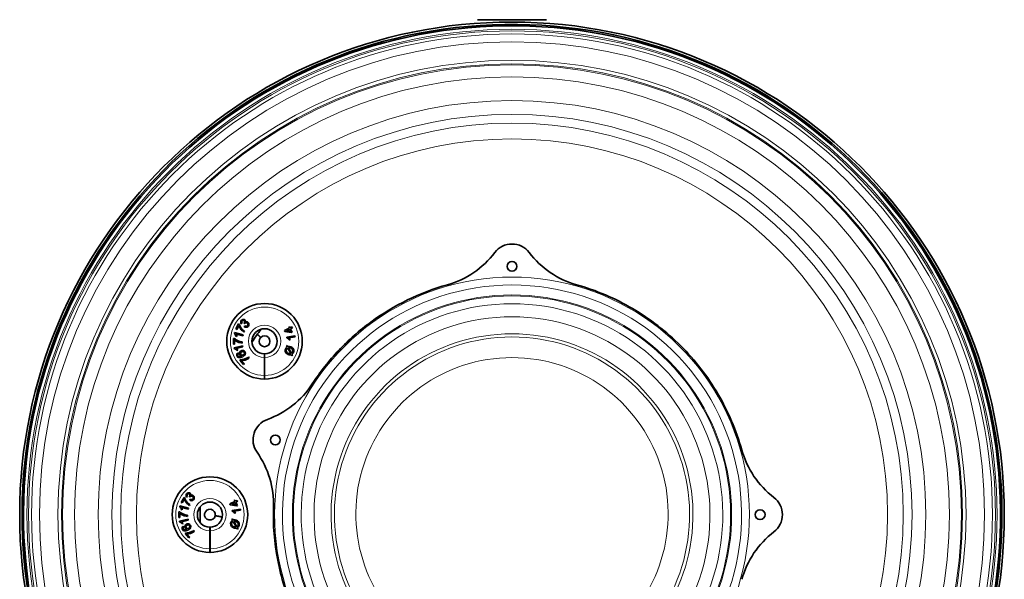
# Model space of a CAD drawing. Header units: millimetres. Extents: x -1172 to 2352, y -1301 to 2547.
# Tile 4 of 6: x -69 to 479, y 2233 to 2544. Entities that reach past the tile are written whole.
import ezdxf

# ---------------------------------------------------------------- set-up
doc = ezdxf.new("R2010")
doc.units = ezdxf.units.MM
for name, color, linetype in [('300029367', 7, 'Continuous'), ('7617173', 7, 'Continuous'), ('7624146', 7, 'Continuous'), ('7643266', 7, 'Continuous'), ('7649758', 7, 'Continuous'), ('7649920', 7, 'Continuous'), ('7678200', 7, 'Continuous'), ('FactualArea', 7, 'Continuous')]:
    doc.layers.add(name, color=color, linetype=linetype)

# ---------------------------------------------------------------- blocks, each defined once
blk = doc.blocks.new('SE2')
at = {"layer": '300029367', "color": 2, "linetype": 'Continuous', "lineweight": 35}
for p, q in [((224.4, 2543.87), (185.9, 2543.87)), ((185.9, 2543.87), (185.9, 2543.77)), ((224.4, 2543.77), (185.9, 2543.77)), ((224.4, 2543.87), (224.4, 2543.77))]:
    blk.add_line(p, q, dxfattribs=at)
at = {"layer": '7617173', "color": 2, "linetype": 'Continuous', "lineweight": 35}
for p, q in [((51.55, 2371.99), (53.12, 2374.75)), ((52.05, 2371.7), (51.55, 2371.99)), ((53.24, 2373.8), (52.05, 2371.7)), ((53.12, 2374.75), (53.53, 2374.52)), ((55.09, 2375.25), (54.6, 2374.89)), ((56.35, 2374.79), (56.01, 2375.21)), ((56.27, 2373.23), (56.63, 2373.71)), ((78.59, 2371.08), (81.3, 2372.37)), ((81.54, 2371.86), (79.66, 2370.96)), ((81.03, 2372.94), (81.5, 2373.17)), ((81.3, 2372.37), (81.03, 2372.94)), ((81.5, 2373.17), (81.77, 2372.6)), ((82.17, 2370.55), (81.54, 2371.86)), ((81.77, 2372.6), (82.77, 2373.08)), ((83.02, 2372.56), (82.02, 2372.09)), ((82.02, 2372.09), (82.88, 2370.27)), ((82.77, 2373.08), (83.02, 2372.56)), ((50.22, 2363.53), (50.28, 2366.71)), ((50.28, 2366.71), (50.74, 2366.7)), ((50.76, 2369.64), (50.87, 2370.02)), ((50.84, 2365.93), (50.79, 2363.52)), ((50.87, 2370.02), (55.61, 2368.72)), ((52.14, 2367.79), (51.58, 2367.95)), ((55.45, 2368.14), (51.76, 2369.15)), ((55.61, 2368.72), (55.45, 2368.14)), ((56.41, 2370.75), (56.1, 2370.21)), ((78.79, 2370.65), (78.59, 2371.08)), ((82.41, 2370.04), (78.79, 2370.65)), ((79.66, 2370.96), (82.17, 2370.55)), ((79.86, 2367.41), (84.45, 2368.12)), ((79.91, 2367.05), (79.86, 2367.41)), ((84.54, 2367.56), (80.96, 2367.01)), ((81.81, 2365.98), (81.27, 2365.9)), ((82.88, 2370.27), (82.41, 2370.04)), ((84.45, 2368.12), (84.54, 2367.56)), ((50.79, 2363.52), (50.22, 2363.53)), ((50.55, 2361.48), (55.34, 2362.6)), ((50.64, 2361.1), (50.55, 2361.48)), ((55.48, 2362.02), (51.75, 2361.15)), ((55.08, 2364.76), (55.07, 2364.13)), ((55.34, 2362.6), (55.48, 2362.02)), ((79.76, 2362.61), (80.11, 2362.81)), ((80.14, 2361.91), (79.76, 2362.61)), ((80.11, 2362.81), (80.52, 2362.08)), ((82.11, 2358.29), (80.42, 2361.4)), ((80.81, 2361.54), (82.5, 2358.44)), ((52.73, 2360.14), (52.16, 2360)), ((52.66, 2358.75), (52.97, 2358.24)), ((53.78, 2354.59), (54.13, 2354.9)), ((58.63, 2356.41), (59.04, 2355.94)), ((67.48, 2358.13), (67.48, 2356.13)), ((67.48, 2356.13), (67.48, 2346.13)), ((67.58, 2356.13), (67.58, 2358.13)), ((67.58, 2346.13), (67.58, 2356.13)), ((82.8, 2357.03), (82.4, 2357.77)), ((82.77, 2357.94), (83.16, 2357.24)), ((83.16, 2357.24), (82.8, 2357.03)), ((55.89, 2352.21), (53.78, 2354.59)), ((54.72, 2354.39), (56.32, 2352.6)), ((56.32, 2352.6), (55.89, 2352.21)), ((67.48, 2346.13), (67.48, 2344.13)), ((67.58, 2344.13), (67.58, 2346.13)), ((21.17, 2275.62), (22.74, 2278.39)), ((22.74, 2278.39), (23.15, 2278.16)), ((24.7, 2278.89), (24.21, 2278.53)), ((25.97, 2278.43), (25.63, 2278.85)), ((20.38, 2273.28), (20.48, 2273.66)), ((20.48, 2273.66), (25.23, 2272.36)), ((21.67, 2275.34), (21.17, 2275.62)), ((25.07, 2271.78), (21.38, 2272.79)), ((22.86, 2277.44), (21.67, 2275.34)), ((26.03, 2274.39), (25.72, 2273.84)), ((25.89, 2276.87), (26.24, 2277.35)), ((48.2, 2274.72), (50.92, 2276.01)), ((48.41, 2274.29), (48.2, 2274.72)), ((52.03, 2273.68), (48.41, 2274.29)), ((51.16, 2275.5), (49.28, 2274.6)), ((49.28, 2274.6), (51.79, 2274.19)), ((50.64, 2276.58), (51.12, 2276.81)), ((50.92, 2276.01), (50.64, 2276.58)), ((51.12, 2276.81), (51.39, 2276.24)), ((51.79, 2274.19), (51.16, 2275.5)), ((51.39, 2276.24), (52.39, 2276.72)), ((52.64, 2276.2), (51.63, 2275.72)), ((51.63, 2275.72), (52.5, 2273.91)), ((52.5, 2273.91), (52.03, 2273.68)), ((52.39, 2276.72), (52.64, 2276.2)), ((19.84, 2267.17), (19.89, 2270.35)), ((20.41, 2267.16), (19.84, 2267.17)), ((19.89, 2270.35), (20.36, 2270.34)), ((20.45, 2269.57), (20.41, 2267.16)), ((21.76, 2271.43), (21.2, 2271.59)), ((24.7, 2268.4), (24.68, 2267.77)), ((25.23, 2272.36), (25.07, 2271.78)), ((49.47, 2271.05), (54.07, 2271.76)), ((49.53, 2270.69), (49.47, 2271.05)), ((54.16, 2271.2), (50.58, 2270.65)), ((51.43, 2269.62), (50.88, 2269.54)), ((54.07, 2271.76), (54.16, 2271.2)), ((20.17, 2265.12), (24.96, 2266.24)), ((20.26, 2264.74), (20.17, 2265.12)), ((25.1, 2265.66), (21.37, 2264.79)), ((22.35, 2263.77), (21.78, 2263.64)), ((22.27, 2262.39), (22.59, 2261.88)), ((24.96, 2266.24), (25.1, 2265.66)), ((37.1, 2261.77), (37.1, 2259.77)), ((37.2, 2259.77), (37.2, 2261.77)), ((49.38, 2266.24), (49.73, 2266.45)), ((49.76, 2265.54), (49.38, 2266.24)), ((49.73, 2266.45), (50.14, 2265.72)), ((51.73, 2261.93), (50.03, 2265.04)), ((50.43, 2265.18), (52.12, 2262.07)), ((23.4, 2258.23), (23.74, 2258.54)), ((25.51, 2255.85), (23.4, 2258.23)), ((24.34, 2258.03), (25.94, 2256.24)), ((25.94, 2256.24), (25.51, 2255.85)), ((28.25, 2260.05), (28.66, 2259.58)), ((37.1, 2259.77), (37.1, 2249.77)), ((37.2, 2249.77), (37.2, 2259.77)), ((52.42, 2260.67), (52.01, 2261.41)), ((52.39, 2261.58), (52.77, 2260.87)), ((52.77, 2260.87), (52.42, 2260.67)), ((37.1, 2249.77), (37.1, 2247.77)), ((37.2, 2247.77), (37.2, 2249.77))]:
    blk.add_line(p, q, dxfattribs=at)
for centre, radius, start, end in [((67.53, 2365.13), 21, 270.1364, 269.8636), ((67.53, 2365.13), 7, 270.4093, 269.5907), ((37.15, 2268.77), 21, 270.1364, 269.8636), ((37.15, 2268.77), 7, 270.4093, 269.5907)]:
    blk.add_arc(centre, radius, start, end, dxfattribs=at)
at = {"layer": '7617173', "color": 7, "linetype": 'Continuous', "lineweight": 18}
for centre, radius, start, end in [((67.53, 2365.13), 19, 270.1508, 269.8492), ((67.53, 2365.13), 9, 270.3183, 269.6817), ((37.15, 2268.77), 19, 270.1508, 269.8492), ((37.15, 2268.77), 9, 270.3183, 269.6817)]:
    blk.add_arc(centre, radius, start, end, dxfattribs=at)
at = {"layer": '7617173', "color": 2, "linetype": 'Continuous', "lineweight": 35}
for points, knots in [([(54.6, 2374.89), (54.36, 2375.22), (54.25, 2375.56), (54.29, 2376.25), (54.44, 2376.56), (54.89, 2377.04), (55.11, 2377.17), (55.34, 2377.26), (55.59, 2377.34), (55.82, 2377.36), (56.04, 2377.31), (56.27, 2377.26), (56.46, 2377.16), (56.78, 2376.85), (56.88, 2376.68), (56.92, 2376.48), (56.97, 2376.28), (56.95, 2376.06), (56.88, 2375.83)], [0, 0, 0, 0, 0.194941, 0.194941, 0.389882, 0.389882, 0.523091, 0.523091, 0.523091, 0.651204, 0.651204, 0.651204, 0.769671, 0.769671, 0.88127, 0.88127, 0.88127, 1, 1, 1, 1]), ([(56.01, 2375.21), (56.05, 2375.23), (56.07, 2375.26), (56.26, 2375.46), (56.38, 2375.67), (56.42, 2375.91), (56.46, 2376.15), (56.39, 2376.37), (56.03, 2376.71), (55.84, 2376.79), (55.63, 2376.78), (55.42, 2376.77), (55.24, 2376.68), (54.91, 2376.34), (54.82, 2376.14), (54.82, 2375.71), (54.91, 2375.49), (55.09, 2375.25)], [0, 0, 0, 0, 0.01838, 0.01838, 0.197588, 0.197588, 0.197588, 0.376621, 0.376621, 0.516099, 0.516099, 0.516099, 0.678886, 0.678886, 0.839443, 0.839443, 1, 1, 1, 1]), ([(56.1, 2370.21), (55.77, 2370.4), (55.41, 2370.7), (55, 2371.09), (54.6, 2371.49), (54.24, 2371.93), (53.93, 2372.41), (53.62, 2372.9), (53.39, 2373.36), (53.24, 2373.8)], [0, 0, 0, 0, 0.303743, 0.303743, 0.303743, 0.668082, 0.668082, 0.668082, 1, 1, 1, 1]), ([(53.53, 2374.52), (53.66, 2374.09), (53.9, 2373.6), (54.22, 2373.07), (54.55, 2372.53), (54.93, 2372.04), (55.35, 2371.61), (55.65, 2371.31), (56, 2371.02), (56.41, 2370.75)], [0, 0, 0, 0, 0.334987, 0.334987, 0.334987, 0.717146, 0.717146, 0.717146, 1, 1, 1, 1]), ([(56.88, 2375.83), (57.12, 2375.99), (57.38, 2376.05), (57.64, 2376.03), (57.91, 2376), (58.15, 2375.88), (58.69, 2375.36), (58.84, 2375), (58.84, 2374.57), (58.84, 2374.14), (58.67, 2373.75), (58.04, 2373.09), (57.7, 2372.92), (57.32, 2372.9), (56.94, 2372.87), (56.59, 2372.97), (56.27, 2373.23)], [0, 0, 0, 0, 0.12532, 0.12532, 0.12532, 0.259962, 0.259962, 0.443694, 0.443694, 0.443694, 0.644608, 0.644608, 0.82502, 0.82502, 0.82502, 1, 1, 1, 1]), ([(56.63, 2373.71), (56.92, 2373.53), (57.18, 2373.45), (57.4, 2373.46), (57.62, 2373.48), (57.82, 2373.57), (57.98, 2373.75), (58.18, 2373.96), (58.28, 2374.2), (58.27, 2374.48), (58.27, 2374.75), (58.16, 2374.99), (57.75, 2375.38), (57.53, 2375.47), (57.27, 2375.46), (57.02, 2375.46), (56.79, 2375.35), (56.52, 2375.07), (56.44, 2374.95), (56.35, 2374.79)], [0, 0, 0, 0, 0.163476, 0.163476, 0.163476, 0.295956, 0.295956, 0.295956, 0.454244, 0.454244, 0.454244, 0.611386, 0.611386, 0.763171, 0.763171, 0.763171, 0.931496, 0.931496, 1, 1, 1, 1]), ([(50.74, 2366.7), (51.07, 2366.39), (51.51, 2366.07), (52.05, 2365.75), (52.6, 2365.44), (53.16, 2365.19), (53.74, 2365.01), (54.14, 2364.88), (54.59, 2364.8), (55.08, 2364.76)], [0, 0, 0, 0, 0.334677, 0.334677, 0.334677, 0.717082, 0.717082, 0.717082, 1, 1, 1, 1]), ([(51.58, 2367.95), (51.52, 2368.31), (51.41, 2368.65), (51.11, 2369.25), (50.94, 2369.48), (50.76, 2369.64)], [0, 0, 0, 0, 0.5, 0.5, 1, 1, 1, 1]), ([(55.07, 2364.13), (54.68, 2364.15), (54.22, 2364.23), (53.67, 2364.39), (53.13, 2364.54), (52.61, 2364.76), (52.1, 2365.04), (51.6, 2365.32), (51.18, 2365.62), (50.84, 2365.93)], [0, 0, 0, 0, 0.303675, 0.303675, 0.303675, 0.668068, 0.668068, 0.668068, 1, 1, 1, 1]), ([(51.76, 2369.15), (51.85, 2368.98), (51.94, 2368.75), (52.01, 2368.49), (52.08, 2368.22), (52.12, 2367.99), (52.14, 2367.79)], [0, 0, 0, 0, 0.499429, 0.499429, 0.499429, 1, 1, 1, 1]), ([(81.27, 2365.9), (81.07, 2366.19), (80.85, 2366.44), (80.6, 2366.64), (80.36, 2366.85), (80.12, 2366.98), (79.91, 2367.05)], [0, 0, 0, 0, 0.554038, 0.554038, 0.554038, 1, 1, 1, 1]), ([(80.96, 2367.01), (81.11, 2366.89), (81.27, 2366.73), (81.43, 2366.53), (81.59, 2366.33), (81.72, 2366.15), (81.81, 2365.98)], [0, 0, 0, 0, 0.49941, 0.49941, 0.49941, 1, 1, 1, 1]), ([(52.16, 2360), (51.93, 2360.29), (51.68, 2360.54), (51.4, 2360.73), (51.13, 2360.93), (50.87, 2361.05), (50.64, 2361.1)], [0, 0, 0, 0, 0.554038, 0.554038, 0.554038, 1, 1, 1, 1]), ([(51.75, 2361.15), (51.92, 2361.03), (52.1, 2360.88), (52.28, 2360.68), (52.47, 2360.48), (52.62, 2360.3), (52.73, 2360.14)], [0, 0, 0, 0, 0.501437, 0.501437, 0.501437, 1, 1, 1, 1]), ([(82.4, 2357.77), (82.03, 2357.68), (81.73, 2357.64), (81.5, 2357.65), (81.27, 2357.65), (81.01, 2357.71), (80.26, 2357.98), (79.89, 2358.21), (79.61, 2358.51), (79.32, 2358.82), (79.14, 2359.16), (79.01, 2359.94), (79.05, 2360.33), (79.29, 2360.99), (79.41, 2361.21), (79.55, 2361.39), (79.69, 2361.57), (79.89, 2361.74), (80.14, 2361.91)], [0, 0, 0, 0, 0.130246, 0.130246, 0.130246, 0.252546, 0.252546, 0.435996, 0.435996, 0.435996, 0.60422, 0.60422, 0.772443, 0.772443, 0.886241, 0.886241, 0.886241, 1, 1, 1, 1]), ([(80.42, 2361.4), (80.21, 2361.27), (80.05, 2361.14), (79.94, 2361.02), (79.84, 2360.9), (79.75, 2360.74), (79.53, 2360.12), (79.55, 2359.7), (79.75, 2359.31), (79.94, 2358.92), (80.33, 2358.62), (81.15, 2358.33), (81.36, 2358.28), (81.55, 2358.26), (81.7, 2358.25), (81.88, 2358.25), (82.11, 2358.29)], [0, 0, 0, 0, 0.118433, 0.118433, 0.118433, 0.224767, 0.224767, 0.470154, 0.470154, 0.470154, 0.770784, 0.770784, 0.890438, 0.890438, 0.890438, 1, 1, 1, 1]), ([(80.52, 2362.08), (80.84, 2362.16), (81.1, 2362.2), (81.31, 2362.19), (81.59, 2362.17), (81.88, 2362.12), (82.64, 2361.85), (83.01, 2361.62), (83.29, 2361.31), (83.58, 2361.01), (83.75, 2360.66), (83.81, 2360.27), (83.88, 2359.87), (83.84, 2359.5), (83.61, 2358.85), (83.49, 2358.62), (83.33, 2358.42), (83.21, 2358.27), (83.02, 2358.11), (82.77, 2357.94)], [0, 0, 0, 0, 0.11617, 0.11617, 0.11617, 0.247169, 0.247169, 0.437487, 0.437487, 0.437487, 0.608947, 0.608947, 0.608947, 0.771585, 0.771585, 0.893243, 0.893243, 0.893243, 1, 1, 1, 1]), ([(82.5, 2358.44), (82.68, 2358.54), (82.82, 2358.66), (82.92, 2358.77), (83.04, 2358.92), (83.14, 2359.09), (83.37, 2359.72), (83.34, 2360.13), (82.93, 2360.91), (82.55, 2361.21), (81.58, 2361.55), (81.19, 2361.6), (80.81, 2361.54)], [0, 0, 0, 0, 0.105202, 0.105202, 0.105202, 0.232667, 0.232667, 0.511964, 0.511964, 0.791262, 0.791262, 1, 1, 1, 1]), ([(54.88, 2357.01), (54.62, 2357.03), (54.39, 2357.12), (54.2, 2357.25), (54, 2357.39), (53.86, 2357.56), (53.56, 2358.13), (53.54, 2358.5), (53.67, 2358.89), (53.8, 2359.27), (54.07, 2359.57), (54.76, 2359.93), (55.05, 2360.01), (55.34, 2360.01), (55.64, 2360.01), (55.9, 2359.94), (56.36, 2359.66), (56.55, 2359.46), (56.91, 2358.75), (56.94, 2358.3), (56.58, 2357.39), (56.11, 2356.97), (54.52, 2356.15), (53.83, 2355.99), (53.29, 2356.1), (52.81, 2356.2), (52.46, 2356.48), (52.04, 2357.29), (51.99, 2357.62), (52.14, 2358.26), (52.34, 2358.53), (52.66, 2358.75)], [0, 0, 0, 0, 0.047895, 0.047895, 0.047895, 0.09189, 0.09189, 0.168108, 0.168108, 0.168108, 0.252276, 0.252276, 0.307604, 0.307604, 0.307604, 0.37167, 0.37167, 0.435735, 0.435735, 0.544154, 0.544154, 0.652572, 0.652572, 0.773968, 0.773968, 0.773968, 0.864494, 0.864494, 0.932247, 0.932247, 1, 1, 1, 1]), ([(52.97, 2358.24), (52.79, 2358.08), (52.67, 2357.94), (52.62, 2357.8), (52.54, 2357.57), (52.56, 2357.35), (52.76, 2356.97), (52.89, 2356.84), (53.05, 2356.76), (53.26, 2356.65), (53.51, 2356.61), (53.8, 2356.64), (54.08, 2356.66), (54.44, 2356.79), (54.88, 2357.01)], [0, 0, 0, 0, 0.152797, 0.152797, 0.152797, 0.336107, 0.336107, 0.484261, 0.484261, 0.484261, 0.689436, 0.689436, 0.689436, 1, 1, 1, 1]), ([(55.67, 2357.52), (55.85, 2357.62), (56.01, 2357.75), (56.14, 2357.91), (56.27, 2358.08), (56.34, 2358.25), (56.36, 2358.62), (56.33, 2358.79), (56.25, 2358.95), (56.13, 2359.18), (55.94, 2359.33), (55.67, 2359.4), (55.41, 2359.46), (55.12, 2359.42), (54.51, 2359.1), (54.31, 2358.89), (54.22, 2358.65), (54.13, 2358.4), (54.15, 2358.15), (54.4, 2357.66), (54.6, 2357.5), (54.86, 2357.42), (55.12, 2357.34), (55.39, 2357.38), (55.67, 2357.52)], [0, 0, 0, 0, 0.093108, 0.093108, 0.093108, 0.176766, 0.176766, 0.260423, 0.260423, 0.260423, 0.373844, 0.373844, 0.373844, 0.509448, 0.509448, 0.640028, 0.640028, 0.640028, 0.757511, 0.757511, 0.873612, 0.873612, 0.873612, 1, 1, 1, 1]), ([(54.13, 2354.9), (54.58, 2354.89), (55.12, 2354.95), (55.73, 2355.09), (56.34, 2355.23), (56.92, 2355.42), (57.47, 2355.69), (57.86, 2355.87), (58.25, 2356.11), (58.63, 2356.41)], [0, 0, 0, 0, 0.334677, 0.334677, 0.334677, 0.717082, 0.717082, 0.717082, 1, 1, 1, 1]), ([(59.04, 2355.94), (58.75, 2355.7), (58.35, 2355.44), (57.85, 2355.19), (57.35, 2354.93), (56.81, 2354.74), (56.25, 2354.6), (55.7, 2354.47), (55.18, 2354.4), (54.72, 2354.39)], [0, 0, 0, 0, 0.303685, 0.303685, 0.303685, 0.66809, 0.66809, 0.66809, 1, 1, 1, 1]), ([(23.15, 2278.16), (23.28, 2277.73), (23.51, 2277.24), (23.84, 2276.7), (24.17, 2276.17), (24.54, 2275.68), (24.97, 2275.25), (25.27, 2274.95), (25.62, 2274.66), (26.03, 2274.39)], [0, 0, 0, 0, 0.334987, 0.334987, 0.334987, 0.717146, 0.717146, 0.717146, 1, 1, 1, 1]), ([(24.21, 2278.53), (23.97, 2278.86), (23.87, 2279.2), (23.91, 2279.88), (24.05, 2280.2), (24.51, 2280.67), (24.72, 2280.81), (24.96, 2280.9), (25.2, 2280.98), (25.44, 2281), (25.66, 2280.95), (25.89, 2280.9), (26.08, 2280.8), (26.4, 2280.49), (26.5, 2280.32), (26.54, 2280.12), (26.59, 2279.92), (26.57, 2279.7), (26.49, 2279.47)], [0, 0, 0, 0, 0.194941, 0.194941, 0.389882, 0.389882, 0.523091, 0.523091, 0.523091, 0.651204, 0.651204, 0.651204, 0.769671, 0.769671, 0.88127, 0.88127, 0.88127, 1, 1, 1, 1]), ([(25.63, 2278.85), (25.66, 2278.87), (25.69, 2278.9), (25.88, 2279.1), (25.99, 2279.31), (26.04, 2279.55), (26.08, 2279.79), (26, 2280.01), (25.64, 2280.35), (25.46, 2280.42), (25.25, 2280.42), (25.04, 2280.41), (24.85, 2280.32), (24.53, 2279.97), (24.44, 2279.78), (24.44, 2279.35), (24.52, 2279.13), (24.7, 2278.89)], [0, 0, 0, 0, 0.01838, 0.01838, 0.197588, 0.197588, 0.197588, 0.376621, 0.376621, 0.516099, 0.516099, 0.516099, 0.678886, 0.678886, 0.839443, 0.839443, 1, 1, 1, 1]), ([(26.49, 2279.47), (26.74, 2279.63), (27, 2279.69), (27.26, 2279.67), (27.52, 2279.64), (27.77, 2279.51), (28.31, 2279), (28.46, 2278.64), (28.46, 2278.21), (28.45, 2277.78), (28.29, 2277.39), (27.66, 2276.73), (27.32, 2276.56), (26.94, 2276.54), (26.56, 2276.51), (26.21, 2276.61), (25.89, 2276.87)], [0, 0, 0, 0, 0.12532, 0.12532, 0.12532, 0.259962, 0.259962, 0.443694, 0.443694, 0.443694, 0.644608, 0.644608, 0.82502, 0.82502, 0.82502, 1, 1, 1, 1]), ([(26.24, 2277.35), (26.54, 2277.17), (26.79, 2277.09), (27.02, 2277.1), (27.24, 2277.12), (27.44, 2277.21), (27.6, 2277.39), (27.8, 2277.6), (27.9, 2277.84), (27.89, 2278.11), (27.88, 2278.39), (27.78, 2278.63), (27.37, 2279.02), (27.14, 2279.11), (26.89, 2279.1), (26.63, 2279.09), (26.41, 2278.99), (26.14, 2278.7), (26.05, 2278.59), (25.97, 2278.43)], [0, 0, 0, 0, 0.163476, 0.163476, 0.163476, 0.295956, 0.295956, 0.295956, 0.454244, 0.454244, 0.454244, 0.611386, 0.611386, 0.763171, 0.763171, 0.763171, 0.931496, 0.931496, 1, 1, 1, 1]), ([(21.2, 2271.59), (21.13, 2271.95), (21.03, 2272.29), (20.72, 2272.89), (20.56, 2273.12), (20.38, 2273.28)], [0, 0, 0, 0, 0.5, 0.5, 1, 1, 1, 1]), ([(21.38, 2272.79), (21.47, 2272.61), (21.55, 2272.39), (21.62, 2272.13), (21.7, 2271.86), (21.74, 2271.63), (21.76, 2271.43)], [0, 0, 0, 0, 0.499429, 0.499429, 0.499429, 1, 1, 1, 1]), ([(25.72, 2273.84), (25.39, 2274.04), (25.02, 2274.33), (24.62, 2274.73), (24.22, 2275.13), (23.86, 2275.57), (23.55, 2276.05), (23.24, 2276.54), (23.01, 2277), (22.86, 2277.44)], [0, 0, 0, 0, 0.303743, 0.303743, 0.303743, 0.668082, 0.668082, 0.668082, 1, 1, 1, 1]), ([(20.36, 2270.34), (20.68, 2270.02), (21.12, 2269.71), (21.67, 2269.39), (22.21, 2269.08), (22.77, 2268.83), (23.35, 2268.65), (23.76, 2268.52), (24.21, 2268.44), (24.7, 2268.4)], [0, 0, 0, 0, 0.334677, 0.334677, 0.334677, 0.717082, 0.717082, 0.717082, 1, 1, 1, 1]), ([(24.68, 2267.77), (24.3, 2267.79), (23.84, 2267.87), (23.29, 2268.03), (22.75, 2268.18), (22.23, 2268.4), (21.72, 2268.68), (21.22, 2268.96), (20.8, 2269.25), (20.45, 2269.57)], [0, 0, 0, 0, 0.303675, 0.303675, 0.303675, 0.668068, 0.668068, 0.668068, 1, 1, 1, 1]), ([(50.88, 2269.54), (50.69, 2269.83), (50.47, 2270.08), (50.22, 2270.28), (49.97, 2270.48), (49.74, 2270.62), (49.53, 2270.69)], [0, 0, 0, 0, 0.554038, 0.554038, 0.554038, 1, 1, 1, 1]), ([(50.58, 2270.65), (50.72, 2270.53), (50.88, 2270.37), (51.05, 2270.17), (51.21, 2269.97), (51.34, 2269.79), (51.43, 2269.62)], [0, 0, 0, 0, 0.49941, 0.49941, 0.49941, 1, 1, 1, 1]), ([(21.78, 2263.64), (21.55, 2263.93), (21.3, 2264.18), (21.02, 2264.37), (20.74, 2264.57), (20.49, 2264.69), (20.26, 2264.74)], [0, 0, 0, 0, 0.554038, 0.554038, 0.554038, 1, 1, 1, 1]), ([(21.37, 2264.79), (21.53, 2264.67), (21.71, 2264.52), (21.9, 2264.32), (22.09, 2264.12), (22.24, 2263.94), (22.35, 2263.77)], [0, 0, 0, 0, 0.501437, 0.501437, 0.501437, 1, 1, 1, 1]), ([(24.5, 2260.65), (24.23, 2260.67), (24.01, 2260.76), (23.81, 2260.89), (23.62, 2261.03), (23.47, 2261.2), (23.18, 2261.76), (23.15, 2262.14), (23.29, 2262.53), (23.42, 2262.91), (23.69, 2263.21), (24.38, 2263.57), (24.66, 2263.64), (24.96, 2263.65), (25.25, 2263.65), (25.52, 2263.58), (25.98, 2263.3), (26.16, 2263.1), (26.53, 2262.38), (26.56, 2261.94), (26.2, 2261.03), (25.73, 2260.61), (24.14, 2259.79), (23.45, 2259.63), (22.9, 2259.74), (22.43, 2259.84), (22.07, 2260.12), (21.66, 2260.93), (21.61, 2261.26), (21.76, 2261.9), (21.96, 2262.17), (22.27, 2262.39)], [0, 0, 0, 0, 0.047895, 0.047895, 0.047895, 0.09189, 0.09189, 0.168108, 0.168108, 0.168108, 0.252276, 0.252276, 0.307604, 0.307604, 0.307604, 0.37167, 0.37167, 0.435735, 0.435735, 0.544154, 0.544154, 0.652572, 0.652572, 0.773968, 0.773968, 0.773968, 0.864494, 0.864494, 0.932247, 0.932247, 1, 1, 1, 1]), ([(22.59, 2261.88), (22.41, 2261.72), (22.29, 2261.57), (22.24, 2261.44), (22.16, 2261.21), (22.18, 2260.99), (22.38, 2260.61), (22.51, 2260.48), (22.67, 2260.4), (22.88, 2260.29), (23.13, 2260.25), (23.41, 2260.28), (23.7, 2260.3), (24.06, 2260.43), (24.5, 2260.65)], [0, 0, 0, 0, 0.152797, 0.152797, 0.152797, 0.336107, 0.336107, 0.484261, 0.484261, 0.484261, 0.689436, 0.689436, 0.689436, 1, 1, 1, 1]), ([(25.28, 2261.16), (25.47, 2261.26), (25.63, 2261.39), (25.75, 2261.55), (25.89, 2261.72), (25.95, 2261.89), (25.98, 2262.26), (25.95, 2262.43), (25.87, 2262.59), (25.74, 2262.82), (25.56, 2262.97), (25.29, 2263.04), (25.02, 2263.1), (24.74, 2263.06), (24.12, 2262.74), (23.93, 2262.53), (23.84, 2262.29), (23.75, 2262.04), (23.77, 2261.79), (24.02, 2261.3), (24.21, 2261.14), (24.48, 2261.06), (24.73, 2260.98), (25.01, 2261.02), (25.28, 2261.16)], [0, 0, 0, 0, 0.093108, 0.093108, 0.093108, 0.176766, 0.176766, 0.260423, 0.260423, 0.260423, 0.373844, 0.373844, 0.373844, 0.509448, 0.509448, 0.640028, 0.640028, 0.640028, 0.757511, 0.757511, 0.873612, 0.873612, 0.873612, 1, 1, 1, 1]), ([(52.01, 2261.41), (51.65, 2261.32), (51.35, 2261.28), (51.12, 2261.29), (50.89, 2261.29), (50.62, 2261.35), (49.88, 2261.61), (49.51, 2261.85), (49.23, 2262.15), (48.94, 2262.46), (48.76, 2262.8), (48.63, 2263.58), (48.67, 2263.97), (48.9, 2264.63), (49.02, 2264.85), (49.16, 2265.03), (49.31, 2265.21), (49.51, 2265.38), (49.76, 2265.54)], [0, 0, 0, 0, 0.130246, 0.130246, 0.130246, 0.252546, 0.252546, 0.435996, 0.435996, 0.435996, 0.60422, 0.60422, 0.772443, 0.772443, 0.886241, 0.886241, 0.886241, 1, 1, 1, 1]), ([(50.03, 2265.04), (49.82, 2264.91), (49.67, 2264.78), (49.56, 2264.66), (49.46, 2264.54), (49.37, 2264.38), (49.15, 2263.76), (49.17, 2263.34), (49.36, 2262.95), (49.56, 2262.56), (49.95, 2262.26), (50.77, 2261.97), (50.98, 2261.92), (51.17, 2261.9), (51.31, 2261.89), (51.5, 2261.89), (51.73, 2261.93)], [0, 0, 0, 0, 0.118433, 0.118433, 0.118433, 0.224767, 0.224767, 0.470154, 0.470154, 0.470154, 0.770784, 0.770784, 0.890438, 0.890438, 0.890438, 1, 1, 1, 1]), ([(50.14, 2265.72), (50.45, 2265.8), (50.72, 2265.83), (50.93, 2265.82), (51.21, 2265.81), (51.5, 2265.76), (52.26, 2265.49), (52.62, 2265.25), (52.91, 2264.95), (53.2, 2264.65), (53.37, 2264.29), (53.43, 2263.91), (53.49, 2263.51), (53.46, 2263.14), (53.23, 2262.49), (53.1, 2262.26), (52.95, 2262.06), (52.83, 2261.91), (52.64, 2261.75), (52.39, 2261.58)], [0, 0, 0, 0, 0.11617, 0.11617, 0.11617, 0.247169, 0.247169, 0.437487, 0.437487, 0.437487, 0.608947, 0.608947, 0.608947, 0.771585, 0.771585, 0.893243, 0.893243, 0.893243, 1, 1, 1, 1]), ([(52.12, 2262.07), (52.3, 2262.18), (52.44, 2262.29), (52.54, 2262.41), (52.66, 2262.56), (52.76, 2262.72), (52.98, 2263.36), (52.96, 2263.77), (52.55, 2264.55), (52.17, 2264.85), (51.2, 2265.19), (50.81, 2265.24), (50.43, 2265.18)], [0, 0, 0, 0, 0.105202, 0.105202, 0.105202, 0.232667, 0.232667, 0.511964, 0.511964, 0.791262, 0.791262, 1, 1, 1, 1]), ([(23.74, 2258.54), (24.2, 2258.53), (24.73, 2258.59), (25.35, 2258.73), (25.96, 2258.87), (26.54, 2259.06), (27.09, 2259.33), (27.47, 2259.51), (27.86, 2259.75), (28.25, 2260.05)], [0, 0, 0, 0, 0.334677, 0.334677, 0.334677, 0.717082, 0.717082, 0.717082, 1, 1, 1, 1]), ([(28.66, 2259.58), (28.37, 2259.33), (27.97, 2259.08), (27.47, 2258.83), (26.96, 2258.57), (26.43, 2258.38), (25.87, 2258.24), (25.31, 2258.1), (24.8, 2258.04), (24.34, 2258.03)], [0, 0, 0, 0, 0.303685, 0.303685, 0.303685, 0.66809, 0.66809, 0.66809, 1, 1, 1, 1])]:
    blk.add_open_spline(points, degree=3, knots=knots, dxfattribs=at)
at = {"layer": '7624146', "color": 2, "linetype": 'Continuous', "lineweight": 35}
for centre in [(205.15, 2406.77), (73.54, 2310.27), (343.15, 2268.77)]:
    blk.add_circle(centre, 2.75, dxfattribs=at)
for centre, radius, start, end in [((205.15, 2407.13), 12.05, 37.3422, 142.6578), ((155.65, 2444.88), 50.21, 285.6886, 322.6674), ((254.65, 2444.88), 50.2, 217.3308, 254.3132), ((52.07, 2368.93), 50.2, 289.8308, 326.8132), ((73.19, 2310.37), 12.05, 109.8407, 215.1593), ((22.3, 2274.52), 50.21, 358.1886, 35.1674), ((381.27, 2318.27), 50.21, 195.6886, 232.6674), ((343.51, 2268.77), 12.05, 307.3407, 52.6593), ((381.26, 2219.27), 50.2, 127.3308, 164.3132)]:
    blk.add_arc(centre, radius, start, end, dxfattribs=at)
at = {"layer": '7624146', "color": 7, "linetype": 'Continuous', "lineweight": 18}
for centre, radius, start, end in [((205.15, 2268.77), 132.04, 306.5704, 233.4296), ((205.15, 2268.77), 127.68, 307.4836, 232.5164), ((205.15, 2268.77), 122.14, 310.2496, 229.7504), ((205.15, 2268.77), 121.6, 310.2496, 229.7504), ((205.15, 2268.77), 117.24, 310.2496, 229.7504), ((205.15, 2268.64), 110.11, 307.8046, 232.1954), ((205.15, 2268.66), 100.65, 307.8022, 232.1978), ((205.15, 2268.79), 98.76, 307.323, 232.677), ((205.15, 2269.22), 86.85, 307.3094, 232.6906)]:
    blk.add_arc(centre, radius, start, end, dxfattribs=at)
at = {"layer": '7624146', "color": 2, "linetype": 'Continuous', "lineweight": 35}
for points in [[(169.23, 2396.55), (161.59, 2394.4), (154.15, 2391.57), (139.88, 2384.62), (133.06, 2380.5), (120.27, 2371.12), (114.29, 2365.85), (103.37, 2354.34), (98.43, 2348.09), (94.09, 2341.45)], [(332.93, 2304.69), (329.87, 2315.58), (325.41, 2326.08), (313.98, 2345.6), (307.01, 2354.63), (291.01, 2370.62), (281.98, 2377.59), (262.46, 2389.03), (251.96, 2393.49), (241.07, 2396.55)], [(72.48, 2272.93), (72.17, 2263.08), (72.97, 2253.19), (76.72, 2233.83), (79.68, 2224.36), (87.62, 2206.31), (92.6, 2197.73), (104.33, 2181.88), (111.08, 2174.61), (118.55, 2168.17)]]:
    blk.add_open_spline(points, degree=3, knots=[0, 0, 0, 0, 0.25, 0.25, 0.5, 0.5, 0.75, 0.75, 1, 1, 1, 1], dxfattribs=at)
at = {"layer": '7643266', "color": 2, "linetype": 'Continuous', "lineweight": 35}
blk.add_circle((205.15, 2268.77), 273.8, dxfattribs=at)
at = {"layer": '7643266', "color": 7, "linetype": 'Continuous', "lineweight": 18}
for radius in [269.76, 268.89, 267.18, 262.84, 252.5, 250.59, 249.96, 243.32, 230.17, 222.49, 217.61, 208.88]:
    blk.add_circle((205.15, 2268.77), radius, dxfattribs=at)
at = {"layer": '7649758', "color": 2, "linetype": 'Continuous', "lineweight": 35}
for radius in [272.5, 271.7]:
    blk.add_arc((205.15, 2268.77), radius, 274.5485, 270.01, dxfattribs=at)
at = {"layer": '7649920', "color": 2, "linetype": 'Continuous', "lineweight": 35}
for start, end in [(143.5468, 146.4532), (178.5468, 181.4532)]:
    blk.add_arc((205.15, 2268.77), 173.5, start, end, dxfattribs=at)
at = {"layer": '7678200', "color": 2, "linetype": 'Continuous', "lineweight": 35}
for p, q in [((65.34, 2367.18), (63.53, 2368.99)), ((63.64, 2369.16), (65.48, 2367.32)), ((44.03, 2267.45), (40.09, 2268.15)), ((40.12, 2268.35), (44.06, 2267.65))]:
    blk.add_line(p, q, dxfattribs=at)
for centre, start, end in [((67.53, 2365.13), 136.9102, 133.0898), ((37.15, 2268.77), 351.9102, 348.0898)]:
    blk.add_arc(centre, 3, start, end, dxfattribs=at)

msp = doc.modelspace()

# ---------------------------------------------------------------- block references
at = {"layer": 'FactualArea'}
msp.add_blockref('SE2', (0, 0), dxfattribs=at)

doc.saveas('drawing.dxf')
